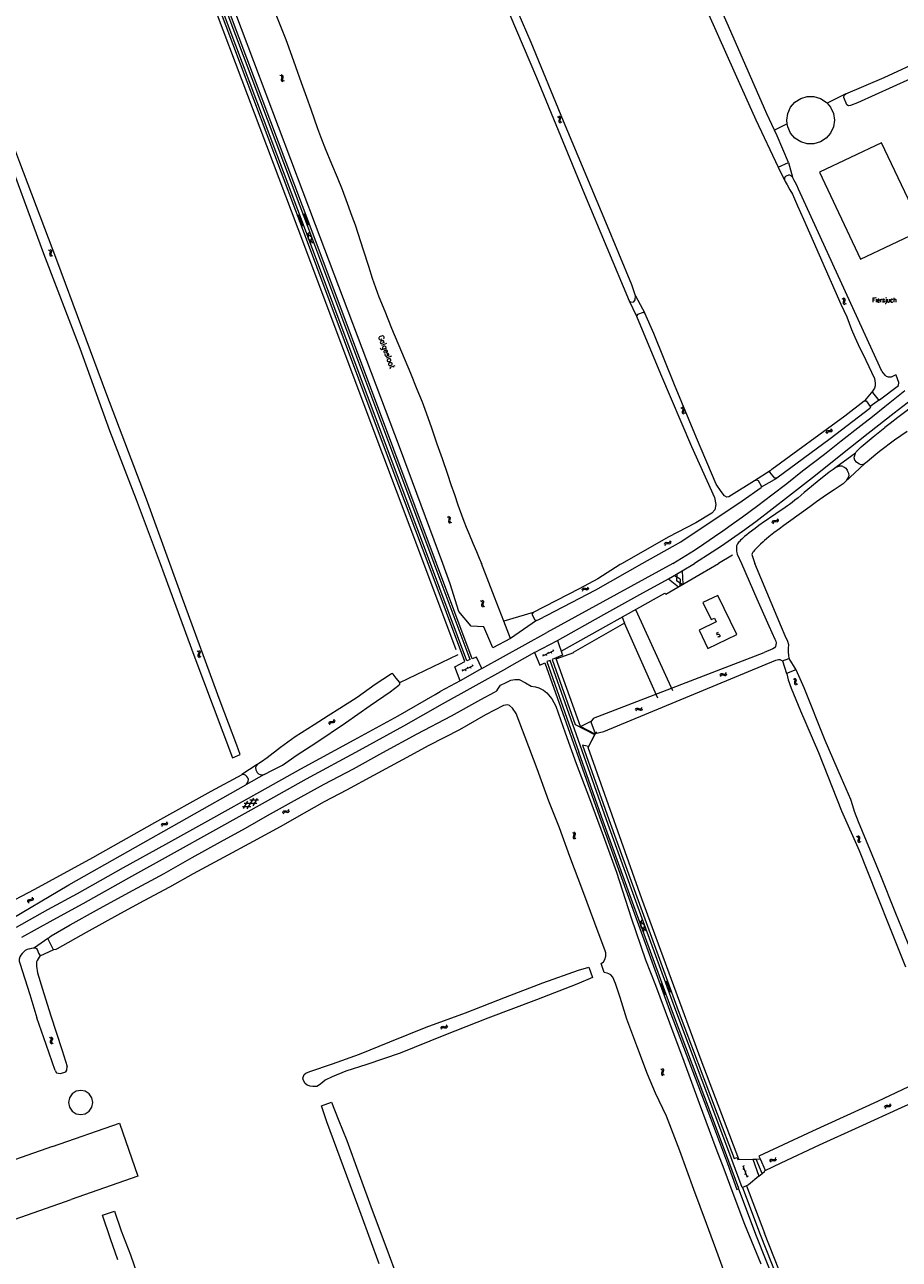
# Model space of a CAD drawing. Header units: metres. Extents: x 189705 to 199106, y 581686 to 588448.
# Tile 126 of 256: x 192298 to 192613, y 587749 to 588194. Entities that reach past the tile are written whole.
import ezdxf

# ---------------------------------------------------------------- set-up
doc = ezdxf.new("R2010")
doc.units = ezdxf.units.M
doc.layers.add('B-WA-OG-GBKN-G', color=7, linetype='Continuous', lineweight=18)
doc.styles.add('Style-STANDARD', font='STANDARD.shx')

msp = doc.modelspace()

# ---------------------------------------------------------------- linework, layer by layer
at = {"layer": 'B-WA-OG-GBKN-G'}
for p, q in [((192389.737, 588175.915), (192390.105, 588175.739)), ((192390.105, 588175.739), (192390.33, 588175.5)), ((192390.252, 588174.775), (192390.137, 588174.384)), ((192390.137, 588174.384), (192390.165, 588174.056)), ((192390.165, 588174.056), (192390.397, 588173.811)), ((192390.191, 588176.117), (192390.56, 588175.945)), ((192390.361, 588175.176), (192390.252, 588174.775)), ((192390.33, 588175.5), (192390.361, 588175.176)), ((192390.397, 588173.811), (192390.767, 588173.636)), ((192390.56, 588175.945), (192390.786, 588175.708)), ((192390.705, 588174.98), (192390.592, 588174.587)), ((192390.592, 588174.587), (192390.62, 588174.26)), ((192390.62, 588174.26), (192390.85, 588174.014)), ((192390.818, 588175.371), (192390.705, 588174.98)), ((192390.786, 588175.708), (192390.818, 588175.371)), ((192390.85, 588174.014), (192391.22, 588173.839)), ((192489.69, 588161.002), (192490.064, 588160.839)), ((192490.064, 588160.839), (192490.297, 588160.608)), ((192490.137, 588161.22), (192490.511, 588161.06)), ((192490.339, 588160.285), (192490.244, 588159.881)), ((192490.297, 588160.608), (192490.339, 588160.285)), ((192490.511, 588161.06), (192490.745, 588160.832)), ((192490.789, 588160.496), (192490.689, 588160.101)), ((192490.745, 588160.832), (192490.789, 588160.496)), ((192490.244, 588159.881), (192490.143, 588159.486)), ((192490.143, 588159.486), (192490.182, 588159.159)), ((192490.182, 588159.159), (192490.422, 588158.922)), ((192490.422, 588158.922), (192490.798, 588158.761)), ((192490.689, 588160.101), (192490.591, 588159.705)), ((192490.591, 588159.705), (192490.63, 588159.378)), ((192490.63, 588159.378), (192490.868, 588159.141)), ((192490.868, 588159.141), (192491.244, 588158.979)), ((192395.932, 588125.252), (192396.398, 588125.431)), ((192397.906, 588121.511), (192396.326, 588125.618)), ((192398.011, 588125.634), (192398.479, 588125.81)), ((192399.957, 588121.879), (192398.409, 588125.998)), ((192398.831, 588124.874), (192399.299, 588125.05)), ((192396.65, 588123.385), (192397.116, 588123.565)), ((192396.757, 588124.498), (192397.224, 588124.677)), ((192397.368, 588121.518), (192397.835, 588121.698)), ((192397.476, 588122.631), (192397.942, 588122.811)), ((192398.715, 588123.762), (192399.183, 588123.938)), ((192399.419, 588121.89), (192399.887, 588122.066)), ((192399.535, 588123.002), (192400.003, 588123.178)), ((192399.382, 588119.058), (192401.214, 588117.565)), ((192399.908, 588117.067), (192400.286, 588119.403)), ((192399.908, 588117.067), (192401.742, 588115.574)), ((192400.837, 588115.23), (192401.214, 588117.565)), ((192306.367, 588112.969), (192306.732, 588112.79)), ((192306.732, 588112.79), (192306.955, 588112.548)), ((192306.869, 588111.825), (192306.75, 588111.434)), ((192306.75, 588111.434), (192306.774, 588111.106)), ((192306.822, 588113.167), (192307.189, 588112.99)), ((192306.982, 588112.223), (192306.869, 588111.825)), ((192306.955, 588112.548), (192306.982, 588112.223)), ((192307.189, 588112.99), (192307.413, 588112.751)), ((192307.324, 588112.024), (192307.207, 588111.633)), ((192307.207, 588111.633), (192307.232, 588111.305)), ((192307.441, 588112.414), (192307.324, 588112.024)), ((192307.413, 588112.751), (192307.441, 588112.414)), ((192306.774, 588111.106), (192307.003, 588110.859)), ((192307.003, 588110.859), (192307.371, 588110.68)), ((192307.232, 588111.305), (192307.459, 588111.056)), ((192307.459, 588111.056), (192307.827, 588110.878)), ((192592.576, 588095.248), (192592.198, 588095.403)), ((192592.818, 588095.014), (192592.576, 588095.248)), ((192593.019, 588095.473), (192592.641, 588095.629)), ((192592.678, 588093.894), (192592.771, 588094.29)), ((192592.727, 588093.559), (192592.678, 588093.894)), ((192592.771, 588094.29), (192592.863, 588094.688)), ((192592.863, 588094.688), (192592.818, 588095.014)), ((192593.263, 588095.241), (192593.019, 588095.473)), ((192593.124, 588094.112), (192593.213, 588094.518)), ((192593.171, 588093.79), (192593.124, 588094.112)), ((192593.408, 588093.563), (192593.171, 588093.79)), ((192593.213, 588094.518), (192593.307, 588094.915)), ((192593.307, 588094.915), (192593.263, 588095.241)), ((192592.965, 588093.334), (192592.727, 588093.559)), ((192593.342, 588093.181), (192592.965, 588093.334)), ((192593.785, 588093.406), (192593.408, 588093.563)), ((192534.172, 588056.201), (192534.541, 588056.028)), ((192534.541, 588056.028), (192534.768, 588055.791)), ((192534.695, 588055.065), (192534.583, 588054.673)), ((192534.583, 588054.673), (192534.614, 588054.345)), ((192534.614, 588054.345), (192534.847, 588054.102)), ((192534.624, 588056.407), (192534.994, 588056.237)), ((192534.801, 588055.466), (192534.695, 588055.065)), ((192534.768, 588055.791), (192534.801, 588055.466)), ((192534.847, 588054.102), (192535.218, 588053.93)), ((192534.994, 588056.237), (192535.222, 588056.002)), ((192535.146, 588055.273), (192535.037, 588054.88)), ((192535.037, 588054.88), (192535.067, 588054.552)), ((192535.067, 588054.552), (192535.299, 588054.308)), ((192535.256, 588055.665), (192535.146, 588055.273)), ((192535.222, 588056.002), (192535.256, 588055.665)), ((192535.299, 588054.308), (192535.67, 588054.136)), ((192586.497, 588047.083), (192586.561, 588047.485)), ((192586.561, 588047.485), (192586.725, 588047.768)), ((192586.725, 588047.768), (192587.04, 588047.892)), ((192586.818, 588046.703), (192586.884, 588047.106)), ((192586.884, 588047.106), (192587.051, 588047.388)), ((192587.04, 588047.892), (192587.447, 588047.892)), ((192587.051, 588047.388), (192587.355, 588047.508)), ((192587.355, 588047.508), (192587.769, 588047.514)), ((192587.447, 588047.892), (192587.855, 588047.894)), ((192587.769, 588047.514), (192588.177, 588047.513)), ((192587.855, 588047.894), (192588.163, 588048.012)), ((192588.163, 588048.012), (192588.335, 588048.301)), ((192588.177, 588047.513), (192588.485, 588047.631)), ((192588.335, 588048.301), (192588.4, 588048.704)), ((192588.485, 588047.631), (192588.656, 588047.922)), ((192588.656, 588047.922), (192588.721, 588048.325)), ((192450.014, 588016.857), (192450.38, 588016.677)), ((192450.38, 588016.677), (192450.602, 588016.435)), ((192450.514, 588015.712), (192450.394, 588015.322)), ((192450.394, 588015.322), (192450.418, 588014.993)), ((192450.418, 588014.993), (192450.646, 588014.745)), ((192450.47, 588017.054), (192450.837, 588016.877)), ((192450.628, 588016.11), (192450.514, 588015.712)), ((192450.602, 588016.435), (192450.628, 588016.11)), ((192450.646, 588014.745), (192451.014, 588014.566)), ((192450.837, 588016.877), (192451.06, 588016.637)), ((192450.969, 588015.91), (192450.852, 588015.519)), ((192450.852, 588015.519), (192450.876, 588015.191)), ((192450.876, 588015.191), (192451.102, 588014.942)), ((192451.087, 588016.3), (192450.969, 588015.91)), ((192451.06, 588016.637), (192451.087, 588016.3)), ((192451.102, 588014.942), (192451.47, 588014.763)), ((192567.081, 588014.705), (192567.154, 588015.106)), ((192567.154, 588015.106), (192567.324, 588015.385)), ((192567.324, 588015.385), (192567.642, 588015.502)), ((192567.393, 588014.319), (192567.469, 588014.719)), ((192567.469, 588014.719), (192567.642, 588014.998)), ((192567.642, 588015.502), (192568.049, 588015.493)), ((192567.642, 588014.998), (192567.948, 588015.111)), ((192567.948, 588015.111), (192568.363, 588015.108)), ((192568.049, 588015.493), (192568.457, 588015.485)), ((192568.363, 588015.108), (192568.77, 588015.097)), ((192568.457, 588015.485), (192568.767, 588015.596)), ((192568.767, 588015.596), (192568.946, 588015.881)), ((192568.77, 588015.097), (192569.08, 588015.208)), ((192568.946, 588015.881), (192569.02, 588016.283)), ((192569.08, 588015.208), (192569.258, 588015.495)), ((192569.258, 588015.495), (192569.332, 588015.897)), ((192528.266, 588006.936), (192528.377, 588007.328)), ((192528.377, 588007.328), (192528.574, 588007.589)), ((192528.539, 588006.521), (192528.653, 588006.912)), ((192528.574, 588007.589), (192528.902, 588007.675)), ((192528.653, 588006.912), (192528.853, 588007.173)), ((192528.853, 588007.173), (192529.168, 588007.256)), ((192528.902, 588007.675), (192529.306, 588007.626)), ((192529.168, 588007.256), (192529.581, 588007.212)), ((192529.306, 588007.626), (192529.711, 588007.579)), ((192529.581, 588007.212), (192529.986, 588007.162)), ((192529.711, 588007.579), (192530.03, 588007.659)), ((192529.986, 588007.162), (192530.305, 588007.243)), ((192530.03, 588007.659), (192530.236, 588007.926)), ((192530.236, 588007.926), (192530.349, 588008.319)), ((192530.305, 588007.243), (192530.509, 588007.511)), ((192530.509, 588007.511), (192530.622, 588007.904)), ((192532.688, 587996.091), (192532.603, 587993.727)), ((192500.386, 587991.063), (192500.624, 587991.301)), ((192500.624, 587991.301), (192500.786, 587991.677)), ((192533.838, 587994.383), (192531.833, 587995.637)), ((192534.606, 587992.472), (192532.603, 587993.727)), ((192533.838, 587994.383), (192533.751, 587992.018)), ((192462.45, 587986.88), (192462.812, 587986.693)), ((192498.544, 587990.572), (192498.704, 587990.946)), ((192498.704, 587990.946), (192498.933, 587991.18)), ((192498.762, 587990.125), (192498.925, 587990.499)), ((192498.925, 587990.499), (192499.156, 587990.732)), ((192498.933, 587991.18), (192499.269, 587991.223)), ((192499.156, 587990.732), (192499.48, 587990.774)), ((192499.269, 587991.223), (192499.663, 587991.123)), ((192499.48, 587990.774), (192499.883, 587990.678)), ((192499.663, 587991.123), (192500.06, 587991.024)), ((192499.883, 587990.678), (192500.278, 587990.576)), ((192500.06, 587991.024), (192500.386, 587991.063)), ((192500.278, 587990.576), (192500.605, 587990.615)), ((192500.605, 587990.615), (192500.842, 587990.855)), ((192500.842, 587990.855), (192501.004, 587991.23)), ((192461.989, 587986.695), (192462.349, 587986.506)), ((192462.458, 587985.537), (192462.328, 587985.15)), ((192462.328, 587985.15), (192462.343, 587984.821)), ((192462.343, 587984.821), (192462.565, 587984.567)), ((192462.349, 587986.506), (192462.565, 587986.258)), ((192462.583, 587985.932), (192462.458, 587985.537)), ((192462.565, 587986.258), (192462.583, 587985.932)), ((192462.565, 587984.567), (192462.928, 587984.378)), ((192462.919, 587985.724), (192462.791, 587985.336)), ((192462.791, 587985.336), (192462.806, 587985.007)), ((192462.806, 587985.007), (192463.026, 587984.752)), ((192462.812, 587986.693), (192463.028, 587986.448)), ((192463.047, 587986.11), (192462.919, 587985.724)), ((192463.026, 587984.752), (192463.389, 587984.563)), ((192463.028, 587986.448), (192463.047, 587986.11)), ((192359.919, 587968.569), (192360.268, 587968.358)), ((192360.167, 587967.007), (192360.163, 587966.677)), ((192360.163, 587966.677), (192360.37, 587966.411)), ((192360.32, 587967.385), (192360.167, 587967.007)), ((192360.268, 587968.358), (192360.469, 587968.099)), ((192360.468, 587967.773), (192360.32, 587967.385)), ((192360.37, 587966.411), (192360.72, 587966.201)), ((192360.39, 587968.726), (192360.741, 587968.518)), ((192360.469, 587968.099), (192360.468, 587967.773)), ((192360.64, 587967.165), (192360.636, 587966.835)), ((192360.636, 587966.835), (192360.841, 587966.568)), ((192360.79, 587967.544), (192360.64, 587967.165)), ((192360.741, 587968.518), (192360.943, 587968.261)), ((192360.941, 587967.922), (192360.79, 587967.544)), ((192360.841, 587966.568), (192361.192, 587966.358)), ((192360.943, 587968.261), (192360.941, 587967.922)), ((192484.392, 587967.324), (192484.608, 587966.873)), ((192484.427, 587966.786), (192488.397, 587968.683)), ((192485.51, 587967.304), (192485.726, 587966.852)), ((192486.197, 587968.186), (192486.412, 587967.735)), ((192487.315, 587968.166), (192487.53, 587967.715)), ((192488.001, 587969.048), (192488.217, 587968.597)), ((192455.342, 587961.889), (192455.561, 587961.44)), ((192455.381, 587961.352), (192459.335, 587963.283)), ((192456.46, 587961.879), (192456.679, 587961.43)), ((192457.139, 587962.767), (192457.358, 587962.318)), ((192458.257, 587962.756), (192458.476, 587962.307)), ((192458.936, 587963.644), (192459.155, 587963.195)), ((192548.25, 587959.805), (192548.433, 587960.169)), ((192548.433, 587960.169), (192548.676, 587960.388)), ((192548.676, 587960.388), (192549.014, 587960.41)), ((192549.014, 587960.41), (192549.401, 587960.287)), ((192549.401, 587960.287), (192549.791, 587960.163)), ((192549.791, 587960.163), (192550.119, 587960.182)), ((192550.119, 587960.182), (192550.372, 587960.405)), ((192550.372, 587960.405), (192550.556, 587960.77)), ((192550.562, 587959.946), (192550.746, 587960.311)), ((192548.44, 587959.346), (192548.626, 587959.708)), ((192548.626, 587959.708), (192548.871, 587959.927)), ((192548.871, 587959.927), (192549.197, 587959.949)), ((192549.197, 587959.949), (192549.593, 587959.828)), ((192549.593, 587959.828), (192549.982, 587959.703)), ((192549.982, 587959.703), (192550.31, 587959.722)), ((192550.31, 587959.722), (192550.562, 587959.946)), ((192574.533, 587958.487), (192574.911, 587958.336)), ((192574.911, 587958.336), (192575.151, 587958.112)), ((192574.972, 587958.719), (192575.351, 587958.57)), ((192575.12, 587957.383), (192575.03, 587956.985)), ((192575.03, 587956.985), (192575.079, 587956.66)), ((192575.079, 587956.66), (192575.327, 587956.43)), ((192575.203, 587957.79), (192575.12, 587957.383)), ((192575.151, 587958.112), (192575.203, 587957.79)), ((192575.327, 587956.43), (192575.707, 587956.28)), ((192575.351, 587958.57), (192575.592, 587958.349)), ((192575.558, 587957.617), (192575.472, 587957.218)), ((192575.472, 587957.218), (192575.521, 587956.892)), ((192575.521, 587956.892), (192575.766, 587956.662)), ((192575.646, 587958.014), (192575.558, 587957.617)), ((192575.592, 587958.349), (192575.646, 587958.014)), ((192575.766, 587956.662), (192576.146, 587956.512)), ((192517.84, 587947.439), (192518.054, 587947.786)), ((192517.991, 587946.966), (192518.206, 587947.311)), ((192518.054, 587947.786), (192518.314, 587947.984)), ((192518.206, 587947.311), (192518.469, 587947.508)), ((192518.314, 587947.984), (192518.653, 587947.977)), ((192518.469, 587947.508), (192518.795, 587947.502)), ((192518.653, 587947.977), (192519.029, 587947.821)), ((192518.795, 587947.502), (192519.181, 587947.348)), ((192519.029, 587947.821), (192519.406, 587947.665)), ((192519.181, 587947.348), (192519.557, 587947.19)), ((192519.406, 587947.665), (192519.735, 587947.656)), ((192519.557, 587947.19), (192519.886, 587947.18)), ((192519.735, 587947.656), (192520.005, 587947.856)), ((192519.886, 587947.18), (192520.155, 587947.383)), ((192520.005, 587947.856), (192520.221, 587948.204)), ((192520.155, 587947.383), (192520.371, 587947.73)), ((192407.378, 587942.344), (192407.439, 587942.747)), ((192407.439, 587942.747), (192407.602, 587943.031)), ((192407.602, 587943.031), (192407.916, 587943.157)), ((192407.765, 587942.369), (192407.931, 587942.653)), ((192407.916, 587943.157), (192408.323, 587943.16)), ((192407.931, 587942.653), (192408.233, 587942.775)), ((192408.233, 587942.775), (192408.648, 587942.784)), ((192408.323, 587943.16), (192408.731, 587943.164)), ((192408.648, 587942.784), (192409.056, 587942.785)), ((192408.731, 587943.164), (192409.038, 587943.284)), ((192409.038, 587943.284), (192409.208, 587943.574)), ((192409.056, 587942.785), (192409.362, 587942.905)), ((192409.208, 587943.574), (192409.27, 587943.978)), ((192409.362, 587942.905), (192409.531, 587943.197)), ((192409.531, 587943.197), (192409.594, 587943.601)), ((192407.702, 587941.967), (192407.765, 587942.369)), ((192379.259, 587912.367), (192376.209, 587912.424)), ((192376.573, 587911.765), (192378.147, 587914.378)), ((192381.382, 587913.54), (192376.787, 587913.626)), ((192377.897, 587911.614), (192380.269, 587915.552)), ((192381.956, 587914.74), (192378.903, 587914.796)), ((192380.017, 587912.785), (192381.592, 587915.398)), ((192392.768, 587911.143), (192392.906, 587911.528)), ((192349, 587906.744), (192349.112, 587907.137)), ((192390.737, 587910.284), (192390.874, 587910.668)), ((192390.874, 587910.668), (192391.088, 587910.916)), ((192390.983, 587909.853), (192391.122, 587910.235)), ((192391.088, 587910.916), (192391.42, 587910.98)), ((192391.122, 587910.235), (192391.338, 587910.483)), ((192391.338, 587910.483), (192391.658, 587910.545)), ((192391.42, 587910.98), (192391.82, 587910.905)), ((192391.658, 587910.545), (192392.067, 587910.474)), ((192391.82, 587910.905), (192392.222, 587910.831)), ((192392.067, 587910.474), (192392.468, 587910.398)), ((192392.222, 587910.831), (192392.545, 587910.891)), ((192392.468, 587910.398), (192392.792, 587910.457)), ((192392.545, 587910.891), (192392.768, 587911.143)), ((192392.792, 587910.457), (192393.013, 587910.711)), ((192393.013, 587910.711), (192393.152, 587911.096)), ((192347.033, 587905.748), (192347.143, 587906.141)), ((192347.143, 587906.141), (192347.339, 587906.403)), ((192347.308, 587905.334), (192347.42, 587905.726)), ((192347.339, 587906.403), (192347.667, 587906.489)), ((192347.42, 587905.726), (192347.619, 587905.987)), ((192347.619, 587905.987), (192347.934, 587906.071)), ((192347.667, 587906.489), (192348.071, 587906.442)), ((192347.934, 587906.071), (192348.347, 587906.029)), ((192348.071, 587906.442), (192348.477, 587906.396)), ((192348.347, 587906.029), (192348.752, 587905.98)), ((192348.477, 587906.396), (192348.796, 587906.477)), ((192348.752, 587905.98), (192349.071, 587906.061)), ((192348.796, 587906.477), (192349, 587906.744)), ((192349.071, 587906.061), (192349.275, 587906.33)), ((192349.275, 587906.33), (192349.386, 587906.723)), ((192495.095, 587903.196), (192495.44, 587902.979)), ((192495.44, 587902.979), (192495.636, 587902.715)), ((192495.629, 587902.389), (192495.474, 587902.005)), ((192495.569, 587903.345), (192495.916, 587903.13)), ((192495.636, 587902.715), (192495.629, 587902.389)), ((192495.916, 587903.13), (192496.113, 587902.869)), ((192496.105, 587902.53), (192495.948, 587902.155)), ((192496.113, 587902.869), (192496.105, 587902.53)), ((192495.315, 587901.629), (192495.304, 587901.3)), ((192495.304, 587901.3), (192495.506, 587901.03)), ((192495.474, 587902.005), (192495.315, 587901.629)), ((192495.506, 587901.03), (192495.853, 587900.813)), ((192495.79, 587901.778), (192495.78, 587901.449)), ((192495.78, 587901.449), (192495.98, 587901.179)), ((192495.948, 587902.155), (192495.79, 587901.778)), ((192495.98, 587901.179), (192496.327, 587900.962)), ((192597.447, 587901.812), (192597.817, 587901.641)), ((192597.817, 587901.641), (192598.045, 587901.404)), ((192597.974, 587900.679), (192597.864, 587900.286)), ((192597.864, 587900.286), (192597.895, 587899.958)), ((192597.895, 587899.958), (192598.129, 587899.716)), ((192597.898, 587902.02), (192598.269, 587901.851)), ((192598.079, 587901.08), (192597.974, 587900.679)), ((192598.045, 587901.404), (192598.079, 587901.08)), ((192598.129, 587899.716), (192598.501, 587899.545)), ((192598.269, 587901.851), (192598.498, 587901.617)), ((192598.424, 587900.888), (192598.317, 587900.494)), ((192598.317, 587900.494), (192598.348, 587900.167)), ((192598.348, 587900.167), (192598.581, 587899.923)), ((192598.533, 587901.28), (192598.424, 587900.888)), ((192598.498, 587901.617), (192598.533, 587901.28)), ((192598.581, 587899.923), (192598.952, 587899.753)), ((192298.772, 587878.426), (192298.745, 587878.018)), ((192298.915, 587878.731), (192298.772, 587878.426)), ((192299.21, 587878.877), (192298.915, 587878.731)), ((192299.127, 587878.078), (192299.1, 587877.67)), ((192299.271, 587878.382), (192299.127, 587878.078)), ((192299.616, 587878.914), (192299.21, 587878.877)), ((192299.566, 587878.528), (192299.271, 587878.382)), ((192299.973, 587878.568), (192299.566, 587878.528)), ((192300.029, 587878.959), (192299.616, 587878.914)), ((192300.378, 587878.606), (192299.973, 587878.568)), ((192300.319, 587879.107), (192300.029, 587878.959)), ((192300.459, 587879.404), (192300.319, 587879.107)), ((192300.68, 587878.759), (192300.378, 587878.606)), ((192300.488, 587879.81), (192300.459, 587879.404)), ((192300.817, 587879.056), (192300.68, 587878.759)), ((192300.843, 587879.463), (192300.817, 587879.056)), ((192519.199, 587871.306), (192521.067, 587869.858)), ((192519.773, 587869.328), (192520.094, 587871.673)), ((192519.773, 587869.328), (192521.644, 587867.881)), ((192520.748, 587867.514), (192521.067, 587869.858)), ((192528.854, 587849.694), (192530.415, 587845.58)), ((192529.392, 587849.684), (192528.925, 587849.507)), ((192526.648, 587848.404), (192527.121, 587848.566)), ((192528.485, 587844.594), (192527.056, 587848.755)), ((192527.298, 587846.512), (192527.77, 587846.675)), ((192527.446, 587847.621), (192527.918, 587847.783)), ((192527.947, 587844.621), (192528.42, 587844.783)), ((192528.095, 587845.729), (192528.568, 587845.892)), ((192529.28, 587848.572), (192528.812, 587848.394)), ((192529.989, 587846.702), (192529.522, 587846.525)), ((192530.102, 587847.814), (192529.634, 587847.637)), ((192530.812, 587845.945), (192530.344, 587845.767)), ((192447.694, 587832.712), (192447.851, 587833.088)), ((192447.851, 587833.088), (192448.078, 587833.324)), ((192447.916, 587832.268), (192448.076, 587832.643)), ((192448.076, 587832.643), (192448.305, 587832.878)), ((192448.078, 587833.324), (192448.413, 587833.37)), ((192448.305, 587832.878), (192448.628, 587832.923)), ((192448.413, 587833.37), (192448.809, 587833.274)), ((192448.628, 587832.923), (192449.032, 587832.83)), ((192448.809, 587833.274), (192449.206, 587833.179)), ((192449.032, 587832.83), (192449.428, 587832.732)), ((192449.206, 587833.179), (192449.532, 587833.221)), ((192449.428, 587832.732), (192449.755, 587832.774)), ((192449.532, 587833.221), (192449.768, 587833.461)), ((192449.755, 587832.774), (192449.99, 587833.016)), ((192449.768, 587833.461), (192449.927, 587833.837)), ((192449.99, 587833.016), (192450.148, 587833.393)), ((192306.716, 587829.395), (192307.067, 587829.187)), ((192306.979, 587827.834), (192306.977, 587827.505)), ((192306.977, 587827.505), (192307.187, 587827.241)), ((192307.128, 587828.214), (192306.979, 587827.834)), ((192307.067, 587829.187), (192307.27, 587828.929)), ((192307.272, 587828.603), (192307.128, 587828.214)), ((192307.185, 587829.556), (192307.538, 587829.352)), ((192307.187, 587827.241), (192307.539, 587827.034)), ((192307.27, 587828.929), (192307.272, 587828.603)), ((192307.45, 587827.997), (192307.449, 587827.668)), ((192307.449, 587827.668), (192307.656, 587827.403)), ((192307.597, 587828.378), (192307.45, 587827.997)), ((192307.538, 587829.352), (192307.742, 587829.096)), ((192307.744, 587828.758), (192307.597, 587828.378)), ((192307.656, 587827.403), (192308.009, 587827.196)), ((192307.742, 587829.096), (192307.744, 587828.758)), ((192526.896, 587818.045), (192527.241, 587817.828)), ((192527.37, 587818.194), (192527.717, 587817.979)), ((192527.717, 587817.979), (192527.914, 587817.718)), ((192527.116, 587816.478), (192527.105, 587816.149)), ((192527.105, 587816.149), (192527.307, 587815.879)), ((192527.275, 587816.854), (192527.116, 587816.478)), ((192527.241, 587817.828), (192527.437, 587817.564)), ((192527.43, 587817.238), (192527.275, 587816.854)), ((192527.307, 587815.879), (192527.654, 587815.662)), ((192527.437, 587817.564), (192527.43, 587817.238)), ((192527.591, 587816.627), (192527.581, 587816.298)), ((192527.581, 587816.298), (192527.781, 587816.028)), ((192527.749, 587817.004), (192527.591, 587816.627)), ((192527.906, 587817.379), (192527.749, 587817.004)), ((192527.781, 587816.028), (192528.128, 587815.811)), ((192527.914, 587817.718), (192527.906, 587817.379)), ((192607.548, 587804.165), (192607.65, 587804.559)), ((192607.65, 587804.559), (192607.842, 587804.825)), ((192607.842, 587804.825), (192608.168, 587804.917)), ((192608.168, 587804.917), (192608.572, 587804.877)), ((192608.572, 587804.877), (192608.979, 587804.838)), ((192608.979, 587804.838), (192609.296, 587804.926)), ((192609.296, 587804.926), (192609.496, 587805.196)), ((192609.496, 587805.196), (192609.601, 587805.592)), ((192609.579, 587804.515), (192609.778, 587804.788)), ((192609.778, 587804.788), (192609.882, 587805.183)), ((192607.83, 587803.756), (192607.935, 587804.15)), ((192607.935, 587804.15), (192608.129, 587804.414)), ((192608.129, 587804.414), (192608.443, 587804.504)), ((192608.443, 587804.504), (192608.856, 587804.469)), ((192608.856, 587804.469), (192609.262, 587804.428)), ((192609.262, 587804.428), (192609.579, 587804.515)), ((192556.44, 587783.085), (192558.014, 587778.976)), ((192556.978, 587783.077), (192556.511, 587782.898)), ((192566.227, 587784.794), (192566.362, 587785.178)), ((192566.362, 587785.178), (192566.574, 587785.427)), ((192566.474, 587784.363), (192566.612, 587784.747)), ((192566.574, 587785.427), (192566.907, 587785.493)), ((192566.612, 587784.747), (192566.827, 587784.995)), ((192566.827, 587784.995), (192567.147, 587785.058)), ((192566.907, 587785.493), (192567.307, 587785.42)), ((192567.147, 587785.058), (192567.556, 587784.99)), ((192567.307, 587785.42), (192567.709, 587785.348)), ((192567.556, 587784.99), (192567.957, 587784.915)), ((192567.709, 587785.348), (192568.032, 587785.408)), ((192567.957, 587784.915), (192568.281, 587784.976)), ((192568.032, 587785.408), (192568.254, 587785.662)), ((192568.254, 587785.662), (192568.39, 587786.047)), ((192568.281, 587784.976), (192568.501, 587785.231)), ((192568.501, 587785.231), (192568.638, 587785.616)), ((192556.869, 587781.964), (192556.402, 587781.785)), ((192557.585, 587780.097), (192557.118, 587779.918)), ((192557.694, 587781.209), (192557.227, 587781.03)), ((192558.41, 587779.342), (192557.943, 587779.163))]:
    msp.add_line(p, q, dxfattribs=at)
at = {"layer": 'B-WA-OG-GBKN-G', "flags": 128}
for points in [[(192593.595, 588169.208), (192607.418, 588175.04), (192650.945, 588195.232), (192669.714, 588203.24), (192671.598, 588204.41), (192672.052, 588205.3), (192671.924, 588206.256), (192662.68, 588226.003), (192649.079, 588254.813), (192638.252, 588277.55), (192622.541, 588311.322), (192609.759, 588338.575), (192595.712, 588369.079), (192589.726, 588381.776), (192588.556, 588383.844), (192587.603, 588385.269), (192586.257, 588386.5), (192585.138, 588386.905)], [(192453.45, 588337.679), (192465.205, 588342.112), (192474.766, 588345.956), (192475.772, 588346.308), (192476.595, 588346.352), (192477.76, 588346.087), (192478.513, 588345.64), (192479.14, 588344.633), (192479.925, 588343.169), (192483.36, 588334.912), (192486.18, 588327.821), (192491.334, 588316.533), (192499.298, 588298.805), (192509.583, 588275.848), (192517.604, 588257.914), (192529.754, 588230.762), (192540.699, 588205.607), (192553.677, 588176.349), (192561.102, 588159.833), (192569.234, 588142.738)], [(192402.501, 588121.993), (192344.716, 588275.074), (192330.534, 588312.413), (192324.986, 588326.623), (192318.321, 588341.938)], [(192567.812, 588156.137), (192565.045, 588161.988), (192551.257, 588193.508), (192532.047, 588236.956), (192510.006, 588285.78), (192491.724, 588326.972), (192489.902, 588331.205), (192489.63, 588332.611), (192489.217, 588334.696)], [(192415.165, 588333.058), (192417.117, 588327.953), (192428.035, 588302.496), (192443.417, 588265.557), (192460.524, 588226.021), (192482.087, 588175.016), (192499.398, 588133.035), (192515.555, 588094.665)], [(192517.754, 588096.433), (192516.489, 588100.375), (192507.135, 588123.005), (192491.887, 588159.328), (192480.166, 588187.706), (192475.474, 588198.494), (192463.781, 588226.302), (192452.787, 588252.193), (192439.645, 588282.976), (192427.494, 588310.986), (192421.096, 588324.965), (192421.072, 588325.97), (192421.605, 588326.548), (192426.932, 588328.496)], [(192400.563, 588121.484), (192343.538, 588272.935), (192342.987, 588272.654), (192341.111, 588277.414)], [(192397.812, 588120.711), (192348.023, 588252.921), (192340.754, 588257.878), (192343.411, 588261.917), (192344.991, 588260.8), (192343.901, 588263.6), (192340.847, 588271.896), (192341.468, 588272.136), (192341.605, 588272.209)], [(192398.517, 588121.001), (192346.687, 588258.676)], [(192430.078, 588040.679), (192399.734, 588121.458), (192347.904, 588259.134)], [(192426.74, 588039.314), (192396.229, 588120.54), (192346.646, 588251.979), (192342.162, 588255.219), (192341.013, 588257.512)], [(192376.739, 588229.056), (192378.028, 588225.335), (192379.938, 588219.88), (192382.544, 588212.666), (192383.933, 588208.791), (192386.123, 588203.385), (192389.007, 588195.99), (192391.842, 588188.749)], [(192262.764, 588225.49), (192274.484, 588192.722), (192289.244, 588153.211), (192304.542, 588111.73), (192317.618, 588077.576), (192328.3, 588047.933), (192337.989, 588023.052), (192346.518, 588000)], [(192350.065, 588000), (192341.625, 588023.233), (192327.372, 588060.721), (192309.336, 588109.224), (192295.979, 588144.422), (192281.551, 588182.883), (192269.988, 588214.574)], [(192391.842, 588188.749), (192392.836, 588186.072), (192395.291, 588179.037), (192397.401, 588173.25), (192399.236, 588168.025), (192400.825, 588163.665), (192403.256, 588156.732), (192404.697, 588152.908), (192406.014, 588149.466), (192408.305, 588143.982), (192410.322, 588139.136), (192412.088, 588134.75), (192413.976, 588129.753), (192415.588, 588125.089), (192416.781, 588121.978), (192419.651, 588112.983), (192421.582, 588107.07), (192422.995, 588102.84), (192425.351, 588096.11), (192427.491, 588090.857), (192429.954, 588084.737), (192433.566, 588076.218), (192436.804, 588068.617), (192439.042, 588062.879), (192440.907, 588058.213), (192442.373, 588054.337), (192444.359, 588048.857), (192446.216, 588043.174), (192448.102, 588037.897), (192450.086, 588032.162), (192451.299, 588028.492), (192452.615, 588024.872), (192453.828, 588021.177), (192455.092, 588017.507), (192455.988, 588015.237), (192456.834, 588013.121), (192457.88, 588010.647), (192459.224, 588007.382), (192460.544, 588004.296), (192461.515, 588001.975), (192462.296, 588000)], [(192616.851, 588174.61), (192597.768, 588166.007), (192595.206, 588164.996), (192594.491, 588164.873), (192593.98, 588165.247), (192592.843, 588167.814), (192592.942, 588168.742), (192593.595, 588169.208)], [(192593.595, 588169.208), (192586.854, 588165.789)], [(192572.274, 588159.719), (192572.622, 588162.139), (192573.638, 588164.363), (192575.239, 588166.211), (192577.296, 588167.533), (192579.642, 588168.222), (192582.086, 588168.222), (192584.432, 588167.533), (192586.489, 588166.211), (192586.854, 588165.789)], [(192586.854, 588165.789), (192588.09, 588164.363), (192589.106, 588162.139), (192589.454, 588159.719), (192589.106, 588157.299), (192588.09, 588155.075), (192586.489, 588153.227), (192584.432, 588151.905), (192582.086, 588151.216), (192579.642, 588151.216), (192577.296, 588151.905), (192575.239, 588153.227), (192573.638, 588155.075), (192572.622, 588157.299), (192572.458, 588158.442)], [(192572.458, 588158.442), (192567.812, 588156.137)], [(192572.917, 588144.422), (192568.777, 588154.096), (192567.812, 588156.137)], [(192572.458, 588158.442), (192572.274, 588159.719)], [(192584.036, 588140.919), (192598.902, 588109.662), (192621.19, 588120.261), (192621.098, 588120.455), (192629.022, 588124.224), (192636.424, 588108.66), (192637.518, 588109.181), (192639.907, 588104.157), (192650.272, 588109.086), (192647.983, 588113.899), (192648.965, 588114.367), (192645.751, 588121.125), (192651.482, 588123.851), (192646.585, 588134.148), (192628.676, 588125.63), (192626.522, 588130.16), (192618.37, 588126.283), (192606.36, 588151.536), (192584.036, 588140.919)], [(192569.234, 588142.738), (192572.917, 588144.422)], [(192569.234, 588142.738), (192571.539, 588137.896)], [(192572.917, 588144.422), (192574.355, 588139.138)], [(192572.075, 588139.585), (192571.866, 588139.44), (192571.738, 588139.314), (192571.631, 588139.184), (192571.558, 588139.061), (192571.481, 588138.935), (192571.454, 588138.757), (192571.452, 588138.536), (192571.46, 588138.355), (192571.474, 588138.172), (192571.539, 588137.896)], [(192574.355, 588139.138), (192574.179, 588139.343), (192574.002, 588139.497), (192573.8, 588139.677), (192573.598, 588139.831), (192573.344, 588139.884), (192573.09, 588139.886), (192572.883, 588139.85), (192572.612, 588139.788), (192572.352, 588139.715), (192572.075, 588139.585)], [(192609.874, 588067.192), (192609.594, 588067.093), (192609.339, 588067.095), (192608.964, 588067.169), (192608.553, 588067.254), (192608.173, 588067.385), (192607.845, 588067.692), (192606.99, 588068.742), (192606.663, 588069.202), (192606.388, 588069.662), (192606.188, 588070.07), (192605.864, 588070.835), (192576.504, 588134.901), (192575.88, 588136.253), (192575.356, 588137.35), (192574.881, 588138.244), (192574.355, 588139.138)], [(192571.539, 588137.896), (192571.672, 588137.612), (192572.449, 588136.36), (192573.426, 588134.674), (192574.302, 588133.065), (192575.075, 588131.407), (192576.172, 588128.881), (192578.29, 588124.06), (192591.775, 588093.423), (192593.87, 588088.83), (192595.661, 588084.292), (192596.781, 588081.537), (192598.029, 588078.934), (192600.725, 588073.295), (192603.87, 588066.609)], [(192428.15, 588039.802), (192397.812, 588120.711)], [(192428.86, 588040.222), (192398.517, 588121.001)], [(192430.745, 588041.042), (192400.563, 588121.484)], [(192448.35, 588000), (192432.802, 588042.062), (192402.501, 588121.993)], [(192515.555, 588094.665), (192516.107, 588094.16), (192517.142, 588094.272), (192517.736, 588095.001), (192517.754, 588096.433)], [(192515.555, 588094.665), (192518.195, 588089.113)], [(192517.754, 588096.433), (192521.135, 588090.244)], [(192521.135, 588090.244), (192520.617, 588090.475), (192518.568, 588089.703), (192518.195, 588089.113)], [(192560.611, 588029.853), (192551.475, 588024.034), (192550.672, 588023.979), (192549.833, 588024.459), (192548.598, 588025.972), (192546.897, 588028.625), (192539.829, 588045.304), (192531.9, 588064.371), (192524.363, 588082.903), (192521.135, 588090.244)], [(192518.195, 588089.113), (192526.842, 588068.372), (192538, 588042.178), (192546.214, 588023.755), (192546.737, 588021.312), (192546.367, 588019.403), (192545.282, 588018.169), (192539.511, 588014.695), (192529.517, 588009.48), (192512.96, 588000)], [(192605.677, 588058.988), (192605.715, 588058.971), (192612.507, 588064.093), (192612.657, 588065.193), (192611.635, 588067.848), (192611.315, 588067.889), (192609.874, 588067.192)], [(192635.785, 588071.105), (192633.174, 588068.968), (192630.562, 588066.806), (192625.672, 588062.834), (192621.476, 588059.67), (192618.022, 588057.083), (192615.129, 588054.796), (192612.314, 588052.635), (192609.575, 588050.449), (192607.656, 588048.966)], [(192623.418, 588063.744), (192611.031, 588054.12), (192601.664, 588046.809), (192591.809, 588039.043), (192582.594, 588031.705), (192572.894, 588024.142), (192567.034, 588019.645), (192561.173, 588015.097), (192556.364, 588011.582), (192552.323, 588008.746), (192548.742, 588006.288), (192545.47, 588004.131), (192539.011, 588000)], [(192603.87, 588066.609), (192604.17, 588065.006), (192604.159, 588064.073), (192603.841, 588063.14), (192603.217, 588062.123), (192603.177, 588061.636), (192605.144, 588059.234), (192605.677, 588058.988)], [(192531.197, 588000), (192539.02, 588004.874), (192542.369, 588007.081), (192546.205, 588009.715), (192549.197, 588011.772), (192553.11, 588014.508), (192556.334, 588016.893), (192561.86, 588020.961), (192566.876, 588024.805), (192572.249, 588028.899), (192577.932, 588033.372), (192585.839, 588039.452), (192591.854, 588044.201), (192598.969, 588049.755), (192603.166, 588052.97), (192607.621, 588056.59), (192614.839, 588062.32)], [(192566.249, 588033.439), (192566.916, 588034), (192593.147, 588053.223), (192600.211, 588058.654), (192600.28, 588058.647)], [(192600.28, 588058.647), (192600.246, 588058.606)], [(192603.23, 588062.202), (192600.28, 588058.647)], [(192600.28, 588058.647), (192600.88, 588058.587), (192602.339, 588056.569)], [(192605.677, 588058.988), (192602.339, 588056.569)], [(192602.339, 588056.569), (192602.426, 588056.45), (192602.223, 588055.808), (192587.862, 588044.987), (192568.723, 588030.786)], [(192597.027, 588039.811), (192597.262, 588040.248), (192597.619, 588040.644), (192599.131, 588042.104), (192603.433, 588045.624), (192607.656, 588048.966)], [(192615.651, 588047.524), (192611.15, 588044.438), (192605.675, 588040.37), (192604.369, 588039.288), (192601.219, 588036.674), (192600.298, 588035.97)], [(192443.938, 588000), (192428.86, 588040.222)], [(192445.313, 588000), (192430.078, 588040.679)], [(192446.153, 588000), (192430.745, 588041.042)], [(192441.534, 588000), (192426.74, 588039.314)], [(192443.088, 588000), (192428.15, 588039.802)], [(192597.027, 588039.811), (192590.017, 588034.587)], [(192600.298, 588035.97), (192593.327, 588029.45)], [(192600.298, 588035.97), (192599.686, 588035.696), (192599.05, 588035.625), (192598.517, 588035.757), (192597.834, 588036.144), (192597.355, 588036.581), (192596.827, 588037.246), (192596.605, 588038.061), (192596.661, 588038.62), (192597.027, 588039.811)], [(192590.017, 588034.587), (192588.942, 588033.834), (192587.587, 588032.881), (192585.078, 588030.895), (192584.516, 588030.519), (192578.575, 588025.591), (192576.348, 588023.73), (192575.17, 588022.8), (192574.197, 588021.996), (192573.327, 588021.292), (192572.509, 588020.74), (192571.741, 588020.188), (192568.289, 588017.88), (192563.43, 588014.518), (192563.072, 588014.267), (192562.203, 588013.665), (192560.847, 588012.661), (192558.8, 588011.103), (192557.904, 588010.4), (192557.11, 588009.721), (192556.11, 588008.789), (192555.65, 588008.412), (192555.265, 588008.009), (192555.009, 588007.782), (192554.828, 588007.53), (192554.571, 588007.151), (192554.442, 588006.898), (192554.234, 588006.366), (192554.175, 588005.477), (192554.193, 588004.588), (192554.263, 588003.927), (192554.411, 588003.392), (192555.924, 588000)], [(192566.249, 588033.439), (192560.611, 588029.853)], [(192568.723, 588030.786), (192567.946, 588030.716), (192566.236, 588032.907), (192566.249, 588033.439)], [(192592.531, 588035.007), (192592.232, 588035.076), (192592.072, 588035.094), (192591.803, 588035.102), (192591.393, 588035.058), (192591.091, 588035.015), (192590.782, 588034.911), (192590.272, 588034.712), (192590.017, 588034.587)], [(192592.531, 588035.007), (192592.866, 588034.892), (192593.235, 588034.651), (192593.529, 588034.376), (192593.799, 588034.02), (192593.999, 588033.663), (192594.149, 588033.331), (192594.324, 588032.999)], [(192594.324, 588032.999), (192594.399, 588032.846), (192594.479, 588032.622), (192594.547, 588032.362), (192594.585, 588031.832), (192594.512, 588031.295), (192593.97, 588030.309), (192593.635, 588029.803), (192593.507, 588029.627), (192593.327, 588029.45)], [(192520.159, 588000), (192534.069, 588007.868), (192556.259, 588022.548), (192563.078, 588027.434), (192563.147, 588027.627)], [(192593.327, 588029.45), (192592.968, 588029.098), (192592.584, 588028.745), (192591.561, 588028.043), (192589.311, 588026.538), (192586.601, 588024.758), (192585.399, 588023.955), (192583.046, 588022.248), (192580.615, 588020.465), (192576.702, 588017.679), (192572.89, 588014.968), (192571.227, 588013.738), (192569.641, 588012.532), (192567.645, 588011.076), (192566.468, 588010.146), (192565.854, 588009.643), (192565.008, 588008.914), (192564.317, 588008.361), (192563.754, 588007.858), (192562.857, 588007.053), (192562.293, 588006.549), (192561.806, 588006.045), (192561.344, 588005.541), (192560.702, 588004.81), (192560.419, 588004.431), (192560.246, 588004.236), (192560.111, 588004.068), (192559.927, 588003.834), (192559.776, 588003.573), (192559.697, 588003.269), (192559.795, 588002.861), (192560.784, 588000)], [(192563.147, 588027.627), (192563.238, 588027.88), (192562.074, 588029.857), (192561.556, 588030.016), (192560.611, 588029.853)], [(192563.147, 588027.627), (192568.723, 588030.786)], [(192552.679, 588002.975), (192547.721, 588000)], [(192346.518, 588000), (192347.855, 587996.387), (192358.75, 587966.955), (192372.651, 587930.091)], [(192375.436, 587931.263), (192374.145, 587934.594), (192368.219, 587950.404), (192354.653, 587987.37), (192350.065, 588000)], [(192453.205, 587968.985), (192441.534, 588000)], [(192456.32, 587964.746), (192443.088, 588000)], [(192457.047, 587965.032), (192443.938, 588000)], [(192458.242, 587965.479), (192445.313, 588000)], [(192459.01, 587965.752), (192446.153, 588000)], [(192451.05, 587992.697), (192448.35, 588000)], [(192470.361, 587979.23), (192466.999, 587987.895), (192462.296, 588000)], [(192512.96, 588000), (192512.31, 587999.628), (192504.206, 587994.561), (192497.508, 587990.87), (192480.922, 587982.429)], [(192482.088, 587979.56), (192482.997, 587979.866), (192503.538, 587990.599), (192520.159, 588000)], [(192531.197, 588000), (192485.843, 587975.142)], [(192528.329, 587989.315), (192528.707, 587988.98), (192547.721, 588000)], [(192529.638, 587994.56), (192534.601, 587997.398), (192539.011, 588000)], [(192534.601, 587997.398), (192534.903, 587992.531)], [(192555.924, 588000), (192561.516, 587987.313), (192565.819, 587977.526), (192567.997, 587972.722), (192568.319, 587972.032), (192568.514, 587971.318), (192568.379, 587970.684), (192568.169, 587970.127), (192567.834, 587969.699), (192567.321, 587969.299), (192564.154, 587967.939)], [(192573.177, 587965.897), (192573.059, 587966.841), (192572.898, 587968.215), (192572.913, 587969.511), (192572.979, 587970.73), (192572.663, 587971.954), (192571.747, 587973.973), (192570.361, 587977.04), (192565.102, 587989.71), (192560.784, 588000)], [(192466.439, 587969.643), (192463.145, 587977.183), (192458.615, 587977.485), (192454.21, 587982.737), (192451.05, 587992.697)], [(192506.334, 587981.625), (192519.379, 587988.813), (192529.638, 587994.56)], [(192529.638, 587994.56), (192533.319, 587991.624)], [(192490.99, 587968.472), (192528.329, 587989.315)], [(192547.428, 587988.545), (192542.108, 587985.963), (192545.098, 587979.803), (192546.206, 587980.34), (192546.848, 587979.017), (192540.683, 587976.024), (192543.904, 587969.388), (192554.281, 587974.425), (192547.428, 587988.545)], [(192480.922, 587982.429), (192470.361, 587979.23)], [(192480.922, 587982.429), (192480.478, 587981.768), (192481.535, 587979.791), (192482.088, 587979.56)], [(192531.26, 587954.129), (192518.066, 587983.11), (192517.942, 587983.366)], [(192472.766, 587973.033), (192470.361, 587979.23)], [(192482.088, 587979.56), (192472.766, 587973.033)], [(192489.66, 587972.28), (192506.334, 587981.625)], [(192513.869, 587978.586), (192495.298, 587967.973)], [(192513.005, 587980.68), (192513.869, 587978.586)], [(192525.893, 587951.576), (192513.869, 587978.586)], [(192462.478, 587962.172), (192485.843, 587975.142)], [(192472.766, 587973.033), (192466.439, 587969.643)], [(192481.453, 587967.952), (192489.66, 587972.28), (192491.495, 587967.028), (192487.813, 587965.406), (192496.103, 587942.045), (192503.023, 587938.401), (192500.823, 587934.129), (192498.739, 587934.654), (192508.191, 587907.853), (192518.718, 587878.592), (192533.206, 587839.027), (192547.188, 587801.784), (192553.292, 587785.697), (192554.413, 587786.085), (192554.706, 587785.373), (192560.033, 587785.502), (192562.226, 587779.354), (192558.487, 587776.205), (192557.741, 587775.935), (192556.379, 587775.33), (192556.253, 587775.308), (192552.651, 587785.05), (192546.369, 587801.735), (192532.358, 587838.984), (192517.939, 587878.46), (192507.371, 587907.701), (192498.576, 587932.512), (192487.039, 587965.104), (192485.825, 587964.713)], [(192432.937, 587957.171), (192453.896, 587967.202)], [(192462.478, 587962.172), (192454.622, 587957.771), (192452.74, 587962.842), (192456.32, 587964.746)], [(192458.242, 587965.479), (192457.047, 587965.032)], [(192462.478, 587962.172), (192460.479, 587966.326), (192459.01, 587965.752)], [(192481.453, 587967.952), (192471.494, 587962.323)], [(192481.453, 587967.952), (192483.317, 587963.422), (192485.162, 587964.293), (192496.629, 587931.871), (192505.422, 587907.048), (192517.431, 587873.799), (192530.58, 587837.832), (192544.764, 587800.194), (192550.894, 587783.873), (192554.305, 587774.616), (192554.913, 587774.828), (192555.043, 587774.885), (192551.448, 587784.678)], [(192485.825, 587964.713), (192497.351, 587932.078)], [(192489.273, 587965.659), (192495.595, 587967.963)], [(192503.234, 587938.572), (192497.972, 587941.346), (192489.273, 587965.659)], [(192502.683, 587944.288), (192564.154, 587967.939)], [(192503.306, 587938.836), (192506.414, 587939.519), (192568.287, 587965.17)], [(192568.287, 587965.17), (192568.849, 587965.366), (192569.308, 587965.513), (192569.79, 587965.457), (192570.296, 587965.273), (192570.775, 587964.962)], [(192570.775, 587964.962), (192573.084, 587965.861)], [(192570.787, 587964.967), (192572.227, 587960.449)], [(192573.084, 587965.861), (192573.177, 587965.897)], [(192573.084, 587965.861), (192575.506, 587961.738)], [(192296.806, 587865.385), (192308.062, 587871.73), (192318.83, 587877.573), (192335.305, 587886.803), (192350.628, 587895.336), (192366.615, 587904.166), (192384.522, 587914.142), (192399.257, 587922.427), (192418.338, 587932.795), (192434.34, 587941.545), (192448.238, 587949.509), (192459.283, 587955.55), (192471.494, 587962.323)], [(192432.937, 587957.171), (192431.634, 587958.737), (192430.508, 587960.2), (192430.256, 587960.355), (192429.951, 587960.334), (192429.516, 587960.11), (192424.059, 587956.389), (192417.498, 587951.715), (192411.352, 587947.748), (192407.052, 587945.131), (192402.032, 587941.863), (192395.248, 587937.624), (192389.967, 587933.748), (192385.069, 587930.046), (192383.043, 587928.545), (192381.738, 587927.773), (192381.57, 587927.583)], [(192575.506, 587961.738), (192572.227, 587960.449)], [(192572.227, 587960.449), (192572.278, 587960.261), (192572.838, 587958.179), (192573.9, 587955.155), (192577.247, 587946.992), (192583.683, 587931.976), (192592.06, 587910.929), (192598.357, 587896.632), (192604.552, 587880.975), (192609.763, 587867.983), (192614.995, 587854.737)], [(192575.625, 587961.785), (192575.506, 587961.738)], [(192663.853, 587869.054), (192658.135, 587866.078), (192647.32, 587860.316), (192629.285, 587850.853), (192624.978, 587848.693), (192624.181, 587848.532), (192623.455, 587848.61), (192622.92, 587848.934), (192622.413, 587849.618), (192621.66, 587850.909), (192619.881, 587854.638), (192615.949, 587863.387), (192611.581, 587873.912), (192605.921, 587888.138), (192598.178, 587906.926), (192596.652, 587910.749), (192596.126, 587912.751), (192595.304, 587914.971), (192592.007, 587922.747), (192586.11, 587936.258), (192578.565, 587955.208), (192575.625, 587961.785)], [(192306.07, 587865.011), (192307.299, 587865.982), (192314.145, 587869.87), (192323.612, 587875.208), (192335.26, 587881.528), (192347.96, 587888.399), (192358.044, 587894.116), (192368.293, 587899.748), (192377.274, 587904.692), (192385.243, 587909.216), (192394.934, 587914.717), (192405.603, 587920.5), (192416.2, 587926.106), (192426.725, 587931.993), (192439.102, 587938.655), (192451.526, 587945.204), (192462.083, 587951.026), (192467.017, 587953.642), (192467.884, 587954.173), (192468.167, 587954.731), (192469.127, 587956.188), (192471.183, 587957.185), (192472.931, 587957.971), (192474.349, 587958.305), (192475.906, 587958.297), (192478.131, 587957.014), (192480.251, 587955.89), (192481.721, 587955.593), (192483.008, 587955.29), (192484.662, 587954.422), (192485.857, 587953.488), (192487.667, 587951.247), (192489.09, 587948.593), (192492.496, 587939.062), (192496.453, 587927.974), (192501.177, 587915.368), (192506.117, 587902.067), (192510.919, 587888.864), (192516.178, 587872.442), (192521.431, 587857.269), (192525.048, 587848.131), (192530.093, 587834.554), (192535.23, 587820.772), (192540.739, 587805.704), (192546.688, 587789.472), (192549.564, 587781.945), (192552.827, 587773.247), (192557.066, 587762.1), (192562.885, 587747.845)], [(192384.056, 587924.009), (192387.073, 587925.573), (192390.602, 587927.437), (192395.956, 587931.058), (192402.692, 587935.45), (192413.349, 587942.641), (192422.165, 587948.863), (192429.39, 587953.834), (192432.544, 587956.185), (192432.854, 587956.613), (192432.937, 587957.171)], [(192454.622, 587957.771), (192447.387, 587953.96)], [(192294.792, 587869.014), (192306.071, 587875.371), (192316.825, 587881.207), (192333.405, 587890.495), (192348.569, 587898.94), (192364.767, 587907.887), (192382.527, 587917.781), (192397.234, 587926.05), (192416.515, 587936.528), (192432.301, 587945.16), (192445.63, 587952.901), (192447.387, 587953.96)], [(192505.48, 587855.989), (192506.301, 587856.533), (192506.742, 587857.367), (192507.117, 587858.621), (192507.072, 587859.77), (192506.915, 587860.512), (192503.181, 587870.497), (192498.798, 587882.117), (192494.133, 587894.479), (192490.444, 587904.772), (192486.618, 587914.488), (192482.346, 587926.128), (192478.068, 587937.525), (192474.825, 587946.038), (192473.513, 587947.963), (192472.45, 587948.863), (192471.8, 587949.068), (192471.012, 587949.049), (192470.257, 587948.865), (192463.799, 587945.548), (192454.351, 587940.106), (192443.4, 587934.534), (192433.828, 587929.367), (192423.408, 587923.663), (192413.711, 587918.346), (192405.598, 587914.17), (192398.463, 587910.118), (192389.764, 587905.128), (192380.1, 587899.949), (192369.346, 587894.192), (192358.447, 587888.278), (192349.978, 587883.505), (192340.728, 587878.529), (192332.345, 587873.952), (192319.915, 587867.173), (192309.508, 587861.239), (192309.048, 587861.036), (192308.155, 587860.932)], [(192497.972, 587941.346), (192502.063, 587943.358)], [(192502.683, 587944.288), (192501.739, 587943.05), (192503.306, 587938.836)], [(192541.481, 587821.151), (192520.097, 587879.241), (192500.805, 587933.745), (192503.234, 587938.572), (192503.92, 587939.449)], [(192372.651, 587930.091), (192375.436, 587931.263)], [(192545.152, 587801.277), (192531.139, 587838.532), (192516.717, 587878.016), (192506.147, 587907.263), (192497.351, 587932.078)], [(192381.57, 587927.583), (192376.004, 587924.004)], [(192381.57, 587927.583), (192381.249, 587927.22), (192380.961, 587926.562), (192380.977, 587925.749), (192381.25, 587925.186), (192381.524, 587924.725), (192381.976, 587924.313), (192382.557, 587924.027), (192383.317, 587923.865), (192384.056, 587924.009)], [(192375.942, 587923.964), (192364.822, 587917.857), (192344.482, 587906.6), (192322.207, 587894.056), (192301.338, 587882.568), (192289.469, 587876.332), (192287.35, 587875.192)], [(192289.761, 587870.125), (192313.732, 587884.265), (192377.445, 587920.366)], [(192376.027, 587924.004), (192375.942, 587923.964)], [(192376.004, 587924.004), (192375.942, 587923.964)], [(192377.445, 587920.366), (192377.687, 587920.527), (192378.049, 587921.031), (192378.285, 587921.638), (192378.343, 587922.197), (192378.147, 587922.809), (192377.772, 587923.347), (192377.269, 587923.76), (192376.586, 587923.997), (192376.027, 587924.004)], [(192384.038, 587924.006), (192377.445, 587920.366)], [(192306.07, 587865.011), (192301.258, 587861.646)], [(192308.155, 587860.932), (192306.07, 587865.011)], [(192299.551, 587861.26), (192298.633, 587860.966), (192297.993, 587860.592), (192297.455, 587860.217), (192296.813, 587859.615), (192296.348, 587859.011), (192296.034, 587858.303), (192295.821, 587857.492), (192295.839, 587856.831), (192296.033, 587856.092), (192299.607, 587844.815), (192302.199, 587836.345)], [(192299.551, 587861.26), (192300.29, 587861.454), (192300.877, 587861.599), (192301.258, 587861.646)], [(192301.258, 587861.646), (192301.715, 587861.564), (192301.992, 587861.383), (192302.242, 587861.024), (192302.489, 587860.436), (192302.81, 587859.721), (192303.008, 587859.286), (192303.182, 587858.954), (192303.203, 587858.572)], [(192303.203, 587858.572), (192303.022, 587858.269), (192302.659, 587857.664), (192302.27, 587857.059), (192302.114, 587856.781), (192302.087, 587856.578), (192302.042, 587855.003), (192302.42, 587852.634), (192304.153, 587846.691), (192307.04, 587837.481), (192311.307, 587824.645), (192313.128, 587818.827)], [(192308.155, 587860.932), (192303.203, 587858.572)], [(192502.317, 587850.961), (192496.615, 587848.569), (192482.111, 587842.829), (192464.664, 587836.317), (192448.787, 587830.079), (192433.022, 587823.631), (192421.067, 587819.557), (192413.401, 587817.18), (192408.494, 587815.115), (192406.004, 587813.955), (192405.012, 587813.076), (192404.02, 587812.296), (192403.048, 587811.659), (192401.609, 587811.621), (192400.585, 587811.826), (192399.548, 587812.096), (192398.767, 587812.786), (192398.164, 587813.811), (192397.994, 587814.658), (192398.402, 587816.037), (192399.039, 587816.404), (192400.537, 587817.027), (192408.676, 587819.863), (192418.404, 587823.289), (192429.328, 587827.732), (192442.387, 587833.04), (192456.516, 587838.137), (192470.994, 587843.798), (192484.375, 587848.961), (192497.322, 587853.579), (192500.974, 587854.64)], [(192500.974, 587854.64), (192502.317, 587850.961)], [(192506.567, 587852.665), (192505.48, 587855.989)], [(192512.266, 587843.743), (192510.576, 587848.774), (192509.652, 587851.067), (192508.884, 587851.901), (192508.228, 587852.25), (192507.618, 587852.474), (192506.567, 587852.665)], [(192552.507, 587737.315), (192547.535, 587750.958), (192543.329, 587762.322), (192538.835, 587774.579), (192533.724, 587788.472), (192528.909, 587800.986), (192524.943, 587809.244), (192522.145, 587816.056), (192518.6, 587825.383), (192514.663, 587835.861), (192512.266, 587843.743)], [(192308.789, 587817.392), (192305.565, 587826.824), (192302.199, 587836.345)], [(192308.789, 587817.392), (192309.247, 587816.538), (192310.651, 587816.338), (192312.556, 587816.939), (192312.957, 587817.54), (192313.128, 587818.827)], [(192555.032, 587785.483), (192541.481, 587821.151)], [(192622.724, 587814.608), (192605, 587806.3), (192581.552, 587795.58), (192562.241, 587786.539)], [(192313.578, 587805.898), (192313.91, 587804.228), (192314.856, 587802.812), (192316.272, 587801.866), (192317.942, 587801.534), (192319.611, 587801.866), (192321.027, 587802.812), (192321.973, 587804.228), (192322.305, 587805.898), (192321.973, 587807.568), (192321.027, 587808.983), (192319.611, 587809.929), (192317.942, 587810.261), (192316.272, 587809.929), (192314.856, 587808.983), (192313.91, 587807.568), (192313.578, 587805.898)], [(192564.551, 587781.42), (192570.283, 587784.121), (192584.052, 587790.621), (192598.356, 587797.092), (192613.661, 587804.056), (192624.335, 587808.881), (192629.293, 587810.953), (192630.618, 587811.269), (192631.436, 587811.24), (192632.147, 587810.922), (192632.443, 587810.52), (192633.034, 587809.554)], [(192404.689, 587804.7), (192408.328, 587806.056)], [(192425.437, 587747.841), (192418.964, 587765.616), (192412.556, 587782.774), (192406.627, 587798.9), (192404.689, 587804.7)], [(192408.328, 587806.056), (192410.739, 587799.908), (192413.786, 587792.222), (192418.201, 587779.932), (192422.932, 587767.143), (192427.839, 587753.972), (192432.3, 587741.971)], [(192551.448, 587784.678), (192545.152, 587801.277)], [(192307.811, 587790.049), (192331.869, 587798.455), (192338.545, 587779.347), (192314.487, 587770.942)], [(192307.811, 587790.049), (192260.137, 587773.393), (192266.813, 587754.285), (192314.487, 587770.942)], [(192560.033, 587785.502), (192561.249, 587785.53), (192562.668, 587785.594)], [(192562.226, 587779.354), (192563.408, 587780.316), (192561.249, 587785.53)], [(192562.241, 587786.539), (192562.668, 587785.594)], [(192562.668, 587785.594), (192564.506, 587781.52)], [(192563.408, 587780.316), (192564.309, 587781.084), (192564.506, 587781.52)], [(192564.506, 587781.52), (192564.551, 587781.42)], [(192554.913, 587774.828), (192561.314, 587757.86)], [(192556.379, 587775.33), (192562.709, 587758.412)], [(192557.741, 587775.935), (192564.253, 587758.852)], [(192325.78, 587765.34), (192330.081, 587766.731)], [(192331.364, 587749.267), (192328.678, 587756.744), (192325.78, 587765.34)], [(192330.081, 587766.731), (192332.584, 587759.653), (192335.934, 587750.997), (192339.275, 587741.36)], [(192561.314, 587757.86), (192575.418, 587722.221), (192595.941, 587671.804), (192610.163, 587637.492)], [(192562.709, 587758.412), (192576.81, 587722.78), (192597.328, 587672.374), (192611.549, 587638.067)], [(192599.261, 587671.839), (192578.166, 587723.585), (192564.253, 587758.852)]]:
    msp.add_lwpolyline(points, dxfattribs=at)

# ---------------------------------------------------------------- texts
at = {"layer": 'B-WA-OG-GBKN-G', "style": 'Style-STANDARD'}
msp.add_text('Fiersjuch', height=1.6, dxfattribs=at).set_placement((192603.093, 588094.136))
for s, height, rotation, p in [('Galgesloot', 2, 290.60969, (192425.072, 588081.744)), ('5', 1.6, 24.95115, (192547.372, 587973.352))]:
    msp.add_text(s, height=height, rotation=rotation, dxfattribs=at).set_placement(p)

doc.saveas('drawing.dxf')
